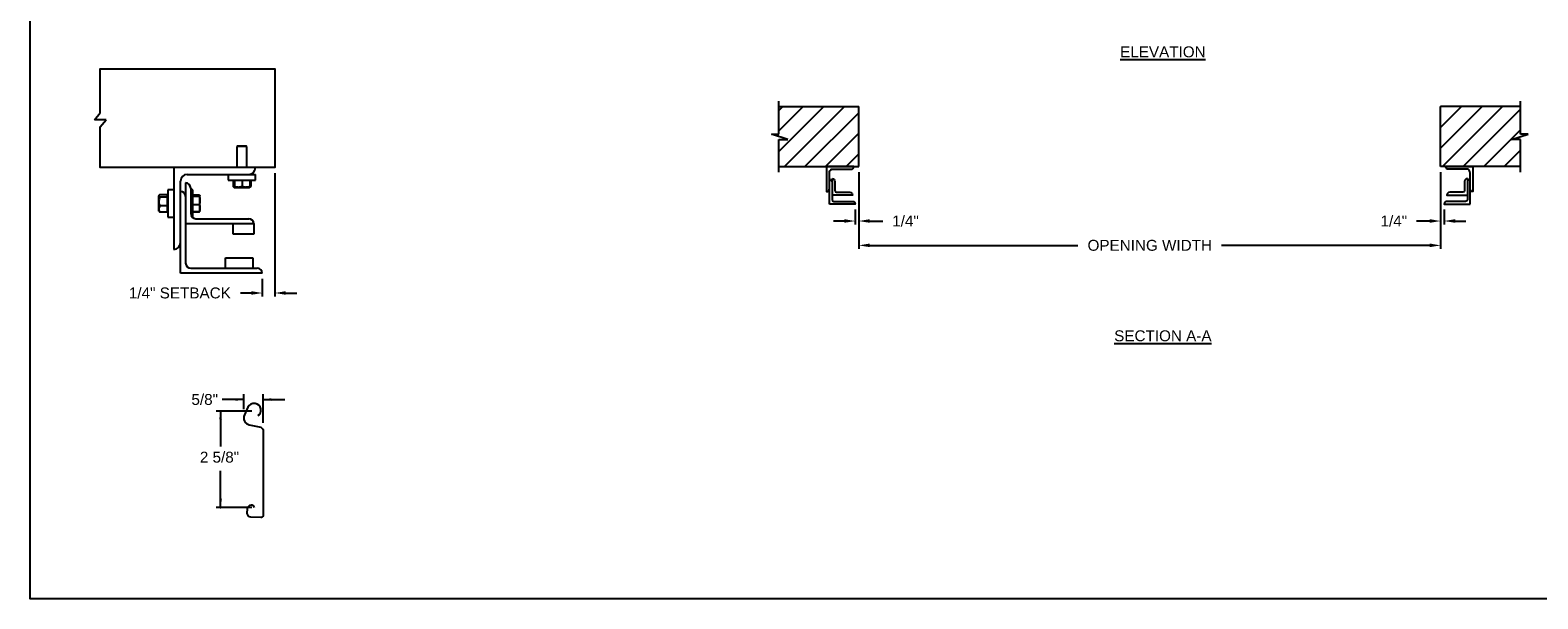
# Model space of a CAD drawing. Header units: inches. Extents: x 169.6 to 213.7, y 195.1 to 266.5.
# Tile 36 of 51: x 194.3 to 207.2, y 214.8 to 219.6. Entities that reach past the tile are written whole.
import ezdxf

# ---------------------------------------------------------------- set-up
doc = ezdxf.new("R2010")
doc.units = ezdxf.units.IN
doc.header["$LTSCALE"] = 0.25
doc.header["$MEASUREMENT"] = 0
for name, color, linetype in [('ANNOTATIONS', 1, 'Continuous'), ('CHAIN HOIST RH', 7, 'Continuous'), ('DETAILS', 4, 'Continuous')]:
    doc.layers.add(name, color=color, linetype=linetype)
doc.styles.add('ARIAL', font='arial.ttf', dxfattribs={"height": 0.09375})
doc.dimstyles.new('ARIAL', dxfattribs={"dimtxt": 0.09375, "dimasz": 0.09375, "dimexe": 0.03125, "dimexo": 0.046875, "dimgap": 0.09, "dimtad": 0, "dimtih": 1, "dimtoh": 1, "dimdec": 4, "dimzin": 0, "dimdsep": 46, "dimlunit": 4, "dimtxsty": 'ARIAL', "dimcen": 0.09, "dimadec": 0, "dimazin": 0, "dimtfac": 1, "dimtdec": 4, "dimtix": 1, "dimtofl": 0, "dimtmove": 0, "dimatfit": 3, "dimfxl": 0.18, "dimfrac": 2, "dimtolj": 1, "dimtzin": 0, "dimarcsym": 0})
doc.dimstyles.new('STANDARD$0', dxfattribs={"dimtxt": 0.09375, "dimasz": 0.09375, "dimexe": 0.03125, "dimexo": 0.046875, "dimgap": 0.09, "dimtad": 0, "dimtih": 1, "dimtoh": 1, "dimdec": 4, "dimzin": 0, "dimdsep": 46, "dimtxsty": 'ARIAL', "dimcen": 0.09, "dimadec": 0, "dimazin": 0, "dimtfac": 1, "dimtdec": 4, "dimtofl": 0, "dimtmove": 0, "dimatfit": 1, "dimfxl": 1, "dimtolj": 1, "dimtzin": 0, "dimarcsym": 0})
pattern_1 = [(45, (16.43556, -50.85956), (-0.08838835, 0.08838835), [])]

# ---------------------------------------------------------------- blocks, each defined once
blk = doc.blocks.new('*D43')
at = {"layer": 'ANNOTATIONS', "color": 0, "lineweight": -2, "transparency": 16777216}
for p, q in [((196.356, 218.413), (196.356, 217.353)), ((196.247, 217.505), (196.247, 217.353)), ((196.154, 217.384), (196.06, 217.384)), ((196.449, 217.384), (196.543, 217.384))]:
    blk.add_line(p, q, dxfattribs=at)
at = {"layer": 'ANNOTATIONS', "color": 0, "transparency": 16777216}
for points in [[(196.154, 217.4), (196.154, 217.369), (196.247, 217.384)], [(196.449, 217.4), (196.449, 217.369), (196.356, 217.384)]]:
    blk.add_solid(points, dxfattribs=at)
at = {"layer": 'defpoints', "color": 0, "transparency": 16777216}
for p in [(196.356, 218.46), (196.247, 217.552), (196.247, 217.384)]:
    blk.add_point(p, dxfattribs=at)
at = {"layer": 'ANNOTATIONS', "color": 0, "transparency": 16777216, "insert": (195.539, 217.384), "char_height": 0.09375, "attachment_point": 5, "style": 'ARIAL'}
blk.add_mtext('\\A1;1/4" SETBACK', dxfattribs=at)
blk = doc.blocks.new('*D41')
at = {"layer": 'ANNOTATIONS', "color": 0, "lineweight": -2, "transparency": 16777216}
for p, q in [((206.375, 218.423), (206.375, 217.971)), ((206.406, 218.1), (206.406, 217.971)), ((206.281, 218.002), (206.167, 218.002)), ((206.5, 218.002), (206.593, 218.002))]:
    blk.add_line(p, q, dxfattribs=at)
at = {"layer": 'ANNOTATIONS', "color": 0, "transparency": 16777216}
for points in [[(206.281, 218.018), (206.281, 217.987), (206.375, 218.002)], [(206.5, 218.018), (206.5, 217.987), (206.406, 218.002)]]:
    blk.add_solid(points, dxfattribs=at)
at = {"layer": 'defpoints', "color": 0, "transparency": 16777216}
for p in [(206.375, 218.47), (206.406, 218.147), (206.406, 218.002)]:
    blk.add_point(p, dxfattribs=at)
at = {"layer": 'ANNOTATIONS', "color": 0, "transparency": 16777216, "insert": (205.973, 218.002), "char_height": 0.0938, "attachment_point": 5, "style": 'ARIAL'}
blk.add_mtext('\\A1;1/4"', dxfattribs=at)
blk = doc.blocks.new('*D42')
at = {"layer": 'ANNOTATIONS', "color": 0, "lineweight": -2, "transparency": 16777216}
for p, q in [((201.375, 218.423), (201.375, 217.971)), ((201.343, 218.1), (201.343, 217.971)), ((201.25, 218.002), (201.156, 218.002)), ((201.468, 218.002), (201.582, 218.002))]:
    blk.add_line(p, q, dxfattribs=at)
at = {"layer": 'ANNOTATIONS', "color": 0, "transparency": 16777216}
for points in [[(201.25, 218.018), (201.25, 217.987), (201.343, 218.002)], [(201.468, 218.018), (201.468, 217.987), (201.375, 218.002)]]:
    blk.add_solid(points, dxfattribs=at)
at = {"layer": 'defpoints', "color": 0, "transparency": 16777216}
for p in [(201.375, 218.47), (201.343, 218.147), (201.343, 218.002)]:
    blk.add_point(p, dxfattribs=at)
at = {"layer": 'ANNOTATIONS', "color": 0, "transparency": 16777216, "insert": (201.776, 218.002), "char_height": 0.0938, "attachment_point": 5, "style": 'ARIAL'}
blk.add_mtext('\\A1;1/4"', dxfattribs=at)
blk = doc.blocks.new('*D35')
at = {"layer": 'ANNOTATIONS', "color": 0, "lineweight": -2, "transparency": 16777216}
for p, q in [((201.375, 218.423), (201.375, 217.762)), ((206.375, 218.423), (206.375, 217.762)), ((201.468, 217.793), (203.258, 217.793)), ((206.281, 217.793), (204.491, 217.793))]:
    blk.add_line(p, q, dxfattribs=at)
at = {"layer": 'ANNOTATIONS', "color": 0, "transparency": 16777216}
for points in [[(201.468, 217.809), (201.468, 217.778), (201.375, 217.793)], [(206.281, 217.809), (206.281, 217.778), (206.375, 217.793)]]:
    blk.add_solid(points, dxfattribs=at)
at = {"layer": 'defpoints', "color": 0, "transparency": 16777216}
for p in [(201.375, 218.47), (206.375, 218.47), (206.375, 217.793)]:
    blk.add_point(p, dxfattribs=at)
at = {"layer": 'ANNOTATIONS', "color": 0, "transparency": 16777216, "insert": (203.875, 217.793), "char_height": 0.09375, "attachment_point": 5, "style": 'ARIAL'}
blk.add_mtext('\\A1;OPENING WIDTH', dxfattribs=at)

msp = doc.modelspace()

# ---------------------------------------------------------------- hatches: boundary and pattern name
at = {"layer": 'CHAIN HOIST RH'}
h = msp.add_hatch(dxfattribs=at)
h.set_pattern_fill('ANSI31', color=256, style=0)
h.set_pattern_definition(pattern_1)
h.paths.add_polyline_path([(201.3747, 218.98519), (200.6872, 218.98519), (200.6872, 218.74799), (200.6231, 218.74799), (200.76517, 218.70108), (200.6872, 218.70108), (200.6872, 218.46956), (201.3747, 218.46956), (201.3747, 218.63207)])
h = msp.add_hatch(dxfattribs=at)
h.set_pattern_fill('ANSI31', color=256, style=0)
h.set_pattern_definition(pattern_1)
h.paths.add_polyline_path([(207.12631, 218.74799), (207.0622, 218.74799), (207.0622, 218.98519), (206.3747, 218.98519), (206.3747, 218.46956), (206.39288, 218.46956), (207.0622, 218.46956), (207.0622, 218.70108), (206.98424, 218.70108)])

# ---------------------------------------------------------------- linework, layer by layer
at = {"layer": 'ANNOTATIONS'}
for p, q in [((196.08953, 216.46958), (195.90203, 216.46958)), ((196.08953, 216.38783), (196.08953, 216.51645)), ((196.25405, 216.26947), (196.25405, 216.51645)), ((196.25405, 216.46958), (196.44155, 216.46958)), ((196.15786, 216.36915), (195.85006, 216.36915)), ((195.88853, 216.36915), (195.88853, 216.06758)), ((195.88853, 215.54193), (195.88853, 215.85662)), ((196.15786, 215.54193), (195.85006, 215.54193))]:
    msp.add_line(p, q, dxfattribs=at)
for p in [(196.21823, 216.33763), (195.88853, 215.61643), (195.88853, 215.54193)]:
    msp.add_point(p, dxfattribs=at)
for points in [[(196.01921, 216.45786), (196.01921, 216.4813), (196.08953, 216.46958)], [(196.32437, 216.4813), (196.32437, 216.45786), (196.25405, 216.46958)], [(195.90025, 216.29882), (195.87681, 216.29882), (195.88853, 216.36915)], [(195.90025, 215.61225), (195.87681, 215.61225), (195.88853, 215.54193)]]:
    msp.add_solid(points, dxfattribs=at)
at = {"layer": 'CHAIN HOIST RH', "linetype": 'Continuous'}
for p, q in [((200.6872, 218.74799), (200.6872, 219.03206)), ((207.0622, 218.74799), (207.0622, 219.03206)), ((200.76517, 218.70108), (200.6231, 218.74799)), ((200.6231, 218.74799), (200.6872, 218.74799)), ((206.98424, 218.70108), (207.12631, 218.74799)), ((207.12631, 218.74799), (207.0622, 218.74799)), ((200.6872, 218.42269), (200.6872, 218.70108)), ((200.6872, 218.70108), (200.76517, 218.70108)), ((207.0622, 218.70108), (206.98424, 218.70108)), ((207.0622, 218.42269), (207.0622, 218.70108)), ((201.12132, 218.14709), (201.12132, 218.41435)), ((206.62808, 218.14709), (206.62808, 218.41435))]:
    msp.add_line(p, q, dxfattribs=at)
at = {"layer": 'CHAIN HOIST RH'}
for p, q in [((200.6872, 218.98519), (201.3747, 218.98519)), ((201.3747, 218.46956), (201.3747, 218.98519)), ((206.3747, 218.46956), (206.3747, 218.98519)), ((207.0622, 218.98519), (206.3747, 218.98519)), ((200.6872, 218.46956), (201.3747, 218.46956)), ((207.0622, 218.46956), (206.3747, 218.46956))]:
    msp.add_line(p, q, dxfattribs=at)
at = {"layer": 'CHAIN HOIST RH', "linetype": 'Continuous'}
for points in [[(201.12132, 218.41435, -0.23306277), (201.13695, 218.44605), (201.30692, 218.44605, 0.41421356), (201.33043, 218.46956), (201.09781, 218.46956), (201.09781, 218.25487, 0.41421356), (201.12132, 218.27838)], [(201.14484, 218.36625), (201.14484, 218.18622, 0.41421356), (201.16046, 218.1706), (201.31994, 218.1706, -0.41421356), (201.34345, 218.14709), (201.12132, 218.14709)], [(201.12132, 218.35941, -0.41421356), (201.14484, 218.3359)], [(201.14484, 218.36625, -0.41421356), (201.16835, 218.34274), (201.16835, 218.26447, 0.41421356), (201.18397, 218.24884), (201.29643, 218.24884, -0.41421356), (201.31994, 218.22533), (201.14484, 218.22533)], [(206.60457, 218.36625), (206.60457, 218.18622, -0.41421356), (206.58894, 218.1706), (206.42946, 218.1706, 0.41421356), (206.40595, 218.14709), (206.62808, 218.14709)], [(206.62808, 218.41435, 0.23306277), (206.61245, 218.44605), (206.44249, 218.44605, -0.41421356), (206.41898, 218.46956), (206.65159, 218.46956), (206.65159, 218.25487, -0.41421356), (206.62808, 218.27838)], [(206.60457, 218.36625, 0.41421356), (206.58106, 218.34274), (206.58106, 218.26447, -0.41421356), (206.56543, 218.24884), (206.45297, 218.24884, 0.41421356), (206.42946, 218.22533), (206.60457, 218.22533)], [(206.62808, 218.35941, 0.41421356), (206.60457, 218.3359)]]:
    msp.add_lwpolyline(points, format="xyb", dxfattribs=at)
at = {"layer": 'defpoints'}
msp.add_lwpolyline([(213.72204, 214.75854), (194.25216, 214.75854), (194.25216, 227.49365), (213.72204, 227.49365)], close=True, dxfattribs=at)
at = {"layer": 'DETAILS'}
for p, q in [((194.80451, 218.87105), (194.85505, 218.92989)), ((194.90558, 218.87105), (194.80451, 218.87105)), ((194.85505, 218.81222), (194.90558, 218.87105)), ((196.03207, 218.6458), (196.02775, 218.64148)), ((196.02775, 218.64148), (196.02775, 218.46135)), ((196.11564, 218.64148), (196.02775, 218.64148)), ((196.11132, 218.6458), (196.03207, 218.6458)), ((196.11564, 218.64148), (196.11132, 218.6458)), ((196.11564, 218.46135), (196.11564, 218.64148)), ((195.48576, 218.46135), (195.48576, 217.75822)), ((195.60295, 218.40276), (196.18889, 218.40276)), ((195.95451, 218.40276), (195.95451, 218.35283)), ((195.95451, 218.35283), (196.18889, 218.35283)), ((195.99589, 218.35283), (195.99589, 218.29731)), ((196.00408, 218.35283), (196.00408, 218.29731)), ((196.00763, 218.35283), (196.00763, 218.29731)), ((196.07525, 218.35283), (196.07525, 218.29731)), ((196.13932, 218.35283), (196.13932, 218.29731)), ((196.1475, 218.35283), (196.1475, 218.29731)), ((196.18889, 218.35283), (196.18889, 218.40276)), ((195.36043, 218.22258), (195.35791, 218.21965)), ((195.43396, 218.22783), (195.3667, 218.22783)), ((195.43396, 218.07964), (195.43396, 218.22783)), ((195.48576, 218.27092), (195.43584, 218.27092)), ((195.43584, 218.27092), (195.43584, 218.03654)), ((195.54435, 217.55315), (195.54435, 218.34416)), ((195.5883, 218.32951), (195.5883, 217.64104)), ((195.63224, 218.28557), (195.63224, 218.06584)), ((195.64959, 218.27092), (195.63224, 218.27092)), ((195.64959, 218.03654), (195.64959, 218.27092)), ((195.64959, 218.22704), (195.70511, 218.22704)), ((195.64959, 218.22376), (195.70511, 218.22376)), ((195.71099, 218.21965), (195.70976, 218.22179)), ((195.99907, 218.2953), (196.00578, 218.29143)), ((196.00585, 218.29143), (196.13754, 218.29143)), ((196.13762, 218.29143), (196.14433, 218.2953)), ((196.1475, 218.29731), (196.13861, 218.29378)), ((196.14428, 218.29528), (196.1475, 218.29731)), ((195.35791, 218.19465), (195.35662, 218.19336)), ((195.35662, 218.19336), (195.35662, 218.1141)), ((195.35662, 218.1141), (195.35791, 218.11282)), ((195.35791, 218.08781), (195.35791, 218.21965)), ((195.43396, 218.20587), (195.3667, 218.20587)), ((195.43396, 218.13178), (195.3667, 218.13178)), ((195.43584, 218.21965), (195.43396, 218.21965)), ((195.64959, 218.21457), (195.70511, 218.21457)), ((195.64959, 218.14454), (195.70511, 218.14454)), ((195.71099, 218.08781), (195.71099, 218.21917)), ((195.35791, 218.08781), (195.36043, 218.08489)), ((195.43396, 218.07964), (195.3667, 218.07964)), ((195.43396, 218.08781), (195.43584, 218.08781)), ((195.43584, 218.03654), (195.48576, 218.03654)), ((196.17424, 217.97795), (195.5883, 217.97795)), ((195.64343, 218.03654), (195.64959, 218.03654)), ((195.64959, 218.0837), (195.70511, 218.0837)), ((195.64959, 218.08042), (195.70511, 218.08042)), ((195.67619, 218.0219), (196.13029, 218.0219)), ((195.70638, 218.08433), (195.70511, 218.08042)), ((195.70976, 218.08567), (195.71099, 218.08781)), ((195.99846, 217.89006), (195.99846, 217.97795)), ((196.17424, 217.98222), (196.17424, 217.89006)), ((196.17424, 217.89006), (195.99846, 217.89006)), ((195.63224, 217.59709), (196.20353, 217.59709)), ((195.93254, 217.59709), (195.93254, 217.68498)), ((195.93254, 217.68498), (196.16691, 217.68498)), ((196.16691, 217.68498), (196.16691, 217.59709)), ((196.24748, 217.55315), (195.54435, 217.55315))]:
    msp.add_line(p, q, dxfattribs=at)
msp.add_lwpolyline([(194.85505, 218.92989), (194.85505, 219.30959), (196.3556, 219.30959), (196.3556, 218.46135), (194.85505, 218.46135), (194.85505, 218.81222)], dxfattribs=at)
msp.add_lwpolyline([(196.20786, 216.33244, 0.33746117), (196.23479, 216.3705), (196.23447, 216.38838, 0.73725505), (196.12432, 216.40324), (196.09351, 216.33682, 0.47976839), (196.13532, 216.2525), (196.23374, 216.23093, -0.21720182), (196.25405, 216.20697), (196.25405, 216.1383), (196.25405, 215.47226, -0.36619075), (196.23431, 215.45684), (196.14965, 215.45956, -0.41028649), (196.11838, 215.49307), (196.12032, 215.53037, -0.37745755), (196.15415, 215.56669, -0.31905635), (196.16603, 215.56121), (196.1771, 215.54193)], format="xyb", dxfattribs=at)
for centre, radius, start, end in [((195.60295, 218.34416), 0.05859, 90, 180), ((196.13029, 218.46135), 0.05859, 270, 0), ((195.54435, 218.21233), 0.04395, 0, 90), ((195.5883, 218.28557), 0.04395, 0, 90), ((195.67619, 218.06584), 0.04395, 180, 270), ((196.13183, 217.97949), 0.04244, 2.245613, 92.082022), ((196.13029, 217.97795), 0.04395, 0, 90), ((195.48576, 217.81682), 0.05859, 270, 0), ((195.63224, 217.64104), 0.04395, 180, 270), ((196.20353, 217.55315), 0.04395, 0, 90)]:
    msp.add_arc(centre, radius, start, end, dxfattribs=at)
for points, knots in [([(195.3667, 218.22783), (195.36539, 218.2269), (195.3623, 218.2247), (195.35874, 218.22103), (195.35819, 218.21826), (195.35791, 218.21685)], [0, 0, 0, 0, 0.26545991, 0.62807649, 1, 1, 1, 1]), ([(195.70511, 218.22704), (195.70583, 218.2264), (195.70779, 218.22466), (195.70896, 218.22288), (195.70971, 218.22176)], [0, 0, 0, 0, 0.36956739, 1, 1, 1, 1]), ([(195.70511, 218.22376), (195.70582, 218.22345), (195.70786, 218.22255), (195.71038, 218.22102), (195.71079, 218.21979), (195.71099, 218.21917)], [0, 0, 0, 0, 0.2083045, 0.6015254, 1, 1, 1, 1]), ([(196.00608, 218.29245), (196.00471, 218.29282), (196.00126, 218.29378), (195.99791, 218.29598), (195.99589, 218.29731)], [0, 0, 0, 0, 0.39613311, 1, 1, 1, 1]), ([(196.00585, 218.29143), (196.00581, 218.29143), (196.00549, 218.29149), (196.00489, 218.29277), (196.00435, 218.29579), (196.00408, 218.29731)], [0, 0, 0, 0, 0.07010266, 0.53079095, 1, 1, 1, 1]), ([(196.00763, 218.29731), (196.00734, 218.29567), (196.00676, 218.29235), (196.00616, 218.29174), (196.00585, 218.29143)], [0, 0, 0, 0, 0.49545796, 1, 1, 1, 1]), ([(196.04144, 218.29143), (196.04064, 218.29143), (196.03457, 218.29149), (196.02312, 218.29277), (196.01282, 218.29579), (196.00763, 218.29731)], [0, 0, 0, 0, 0.07010266, 0.53079095, 1, 1, 1, 1]), ([(196.07525, 218.29731), (196.06976, 218.29567), (196.05868, 218.29235), (196.04722, 218.29174), (196.04144, 218.29143)], [0, 0, 0, 0, 0.49545796, 1, 1, 1, 1]), ([(196.10728, 218.29143), (196.10303, 218.29163), (196.09444, 218.29203), (196.08377, 218.29454), (196.07743, 218.29661), (196.07525, 218.29731)], [0, 0, 0, 0, 0.3928666, 0.79169603, 1, 1, 1, 1]), ([(196.13932, 218.29731), (196.1353, 218.29605), (196.12723, 218.29352), (196.11646, 218.29169), (196.10977, 218.2915), (196.10728, 218.29143)], [0, 0, 0, 0, 0.38329119, 0.77026914, 1, 1, 1, 1]), ([(196.13754, 218.29143), (196.13759, 218.29143), (196.1379, 218.29149), (196.13851, 218.29277), (196.13905, 218.29579), (196.13932, 218.29731)], [0, 0, 0, 0, 0.07010266, 0.53079095, 1, 1, 1, 1]), ([(195.35791, 218.21685), (195.35792, 218.2166), (195.35798, 218.21495), (195.35942, 218.21188), (195.36294, 218.20849), (195.36577, 218.20652), (195.3667, 218.20587)], [0, 0, 0, 0, 0.06653229, 0.43528257, 0.81455084, 1, 1, 1, 1]), ([(195.3667, 218.20587), (195.36439, 218.20011), (195.35969, 218.18838), (195.35792, 218.17557), (195.35791, 218.169), (195.35791, 218.16883)], [0, 0, 0, 0, 0.48434141, 0.98632773, 1, 1, 1, 1]), ([(195.35791, 218.16883), (195.35824, 218.16364), (195.35892, 218.15308), (195.36287, 218.1408), (195.36583, 218.13381), (195.3667, 218.13178)], [0, 0, 0, 0, 0.40629057, 0.82726642, 1, 1, 1, 1]), ([(195.3667, 218.13178), (195.36439, 218.12773), (195.35969, 218.11947), (195.35792, 218.11045), (195.35791, 218.10583), (195.35791, 218.10571)], [0, 0, 0, 0, 0.48434141, 0.98632773, 1, 1, 1, 1]), ([(195.35791, 218.10571), (195.35824, 218.10206), (195.35892, 218.09463), (195.36287, 218.08599), (195.36583, 218.08107), (195.3667, 218.07964)], [0, 0, 0, 0, 0.40629057, 0.82726642, 1, 1, 1, 1]), ([(195.71099, 218.21917), (195.71092, 218.21881), (195.71073, 218.21786), (195.70892, 218.21631), (195.70638, 218.21515), (195.70511, 218.21457)], [0, 0, 0, 0, 0.22973043, 0.61267004, 1, 1, 1, 1]), ([(195.70511, 218.21457), (195.70675, 218.20888), (195.71007, 218.19741), (195.71069, 218.18554), (195.71099, 218.17955)], [0, 0, 0, 0, 0.49545796, 1, 1, 1, 1]), ([(195.71099, 218.17955), (195.71099, 218.17872), (195.71093, 218.17244), (195.70965, 218.16059), (195.70663, 218.14992), (195.70511, 218.14454)], [0, 0, 0, 0, 0.07010266, 0.53079095, 1, 1, 1, 1]), ([(195.70511, 218.14454), (195.70675, 218.1396), (195.71007, 218.12963), (195.71069, 218.11932), (195.71099, 218.11412)], [0, 0, 0, 0, 0.49545796, 1, 1, 1, 1]), ([(195.71099, 218.11412), (195.71099, 218.1134), (195.71093, 218.10794), (195.70965, 218.09764), (195.70663, 218.08838), (195.70511, 218.0837)], [0, 0, 0, 0, 0.07010266, 0.53079095, 1, 1, 1, 1]), ([(195.36055, 218.08494), (195.36159, 218.08381), (195.36324, 218.08201), (195.36575, 218.08028), (195.3667, 218.07964)], [0, 0, 0, 0, 0.62450971, 1, 1, 1, 1]), ([(195.70511, 218.0837), (195.70635, 218.08428), (195.70885, 218.08543), (195.71048, 218.08666), (195.71067, 218.08729), (195.71068, 218.08733)], [0, 0, 0, 0, 0.483809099, 0.972271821, 1, 1, 1, 1]), ([(195.70511, 218.08042), (195.70645, 218.0816), (195.70841, 218.08334), (195.70928, 218.08513), (195.70956, 218.08571)], [0, 0, 0, 0, 0.68088301, 1, 1, 1, 1])]:
    msp.add_open_spline(points, degree=3, knots=knots, dxfattribs=at)

# ---------------------------------------------------------------- texts
at = {"layer": 'ANNOTATIONS', "style": 'ARIAL'}
msp.add_text('2 5/8"', height=0.09375, dxfattribs=at).set_placement((195.71069, 215.92807))
at = {"layer": 'ANNOTATIONS', "char_height": 0.09375, "attachment_point": 2, "style": 'ARIAL'}
for s, insert, width in [('{\\LELEVATION}', (203.9878, 219.50166), 3.0834986), ('{\\LSECTION A-A}', (203.9878, 217.06383), 1.3823677)]:
    msp.add_mtext(s, dxfattribs=dict(at, insert=insert, width=width))
at = {"layer": 'ANNOTATIONS', "insert": (195.75268, 216.46958), "char_height": 0.09375, "attachment_point": 5, "style": 'ARIAL'}
msp.add_mtext('\\A1;5/8"', dxfattribs=at)

# ---------------------------------------------------------------- dimensions: what is measured, and where the dimension line sits
at = {"layer": 'ANNOTATIONS'}
dim = msp.add_linear_dim(base=(196.24748, 217.38444), p1=(196.3556, 218.46002), p2=(196.24748, 217.55182), angle=180, text='1/4" SETBACK', dimstyle='STANDARD$0', override={"dimarcsym": 1}, dxfattribs=at)
dim.commit()
dim.dimension.update_dxf_attribs({"geometry": '*D43', "text_midpoint": (195.53909, 217.38444)})
for base, p1, p2, text, dimstyle, picture, middle in [((201.34345, 218.00223), (201.3747, 218.46956), (201.34345, 218.14709), '1/4"', 'ARIAL', '*D42', (201.77649, 218.00223)), ((206.3747, 217.79327), (201.3747, 218.46956), (206.3747, 218.46956), 'OPENING WIDTH', 'STANDARD$0', '*D35', (203.8747, 217.79327)), ((206.40595, 218.00223), (206.3747, 218.46956), (206.40595, 218.14709), '1/4"', 'ARIAL', '*D41', (205.97292, 218.00223))]:
    dim = msp.add_linear_dim(base=base, p1=p1, p2=p2, text=text, dimstyle=dimstyle, dxfattribs=at)
    dim.commit()
    dim.dimension.update_dxf_attribs({"geometry": picture, "text_midpoint": middle, "dimtype": 160})

doc.saveas('drawing.dxf')
